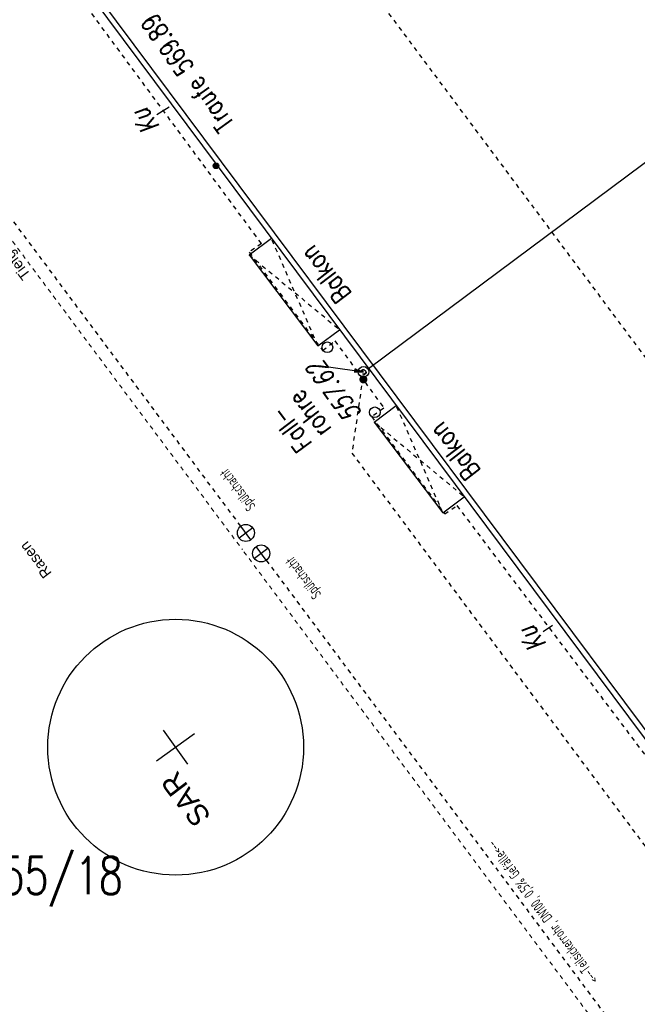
# Model space of a CAD drawing. Header units: metres. Extents: x 2 to 485, y 6 to 594.
# Tile 77 of 176: x 232 to 246, y 261 to 284. Entities that reach past the tile are written whole.
import ezdxf
from ezdxf.enums import TextEntityAlignment as Align

# ---------------------------------------------------------------- set-up
doc = ezdxf.new("R2010")
doc.units = ezdxf.units.M
doc.header["$LTSCALE"] = 0.0125
for name, pattern in [('237-14_Züricher Str._GL_3_RW_2014-11-28_bea$0$STRICHLINIE2', [9.525, 6.35, -3.175]), ('237-14_Züricher Str._GL_3_RW_2014-11-28_bea$0$STRICHPUNKT2', [12.7, 6.35, -3.175, 0, -3.175]), ('260241_A_bea$0$GESTRICHELTX2', [0.7, 0.5, -0.2]), ('260241_A_bea$0$PUNKTIERT', [0.2, 0, -0.2]), ('GEWOFAG_Hof 3_141022_Grundriss_bea$0$AUSGEZOGEN', [0]), ('GEWOFAG_Hof 3_141022_Grundriss_bea$0$VERDECKT2_S2', [0.15, 0.1, -0.05])]:
    doc.linetypes.add(name, pattern=pattern)
for name, color, linetype in [('237-14_Züricher Str._GL_3_RW_2014-11-28_bea$0$__Steiger', 251, 'Continuous'), ('237-14_Züricher Str._GL_3_RW_2014-11-28_bea$0$_GRU_Allgemein_Text', 151, 'Continuous'), ('237-14_Züricher Str._GL_3_RW_2014-11-28_bea$0$_GRU_Drainage', 54, '237-14_Züricher Str._GL_3_RW_2014-11-28_bea$0$STRICHPUNKT2'), ('237-14_Züricher Str._GL_3_RW_2014-11-28_bea$0$_GRU_Regenwasser', 150, '237-14_Züricher Str._GL_3_RW_2014-11-28_bea$0$STRICHLINIE2'), ('237-14_Züricher Str._GL_3_RW_2014-11-28_bea$0$_GRU_Symbole', 51, 'Continuous'), ('260241_A_bea$0$B08_FLSTNR_TXT', 9, 'Continuous'), ('260241_A_bea$0$B10_GEBAEUDE', 1, 'Continuous'), ('260241_A_bea$0$B13_GEB_ZUBEHOER', 12, 'Continuous'), ('260241_A_bea$0$B14_GEB_ZUB_GESTR', 12, 'Continuous'), ('260241_A_bea$0$B15_GEB_TXT', 12, 'Continuous'), ('260241_A_bea$0$B25_EINFASS_GEPKT', 7, '260241_A_bea$0$PUNKTIERT'), ('260241_A_bea$0$B28_VEINFASS_TXT', 5, 'Continuous'), ('260241_A_bea$0$B34_ZUBEHOER_1', 6, 'Continuous'), ('260241_A_bea$0$B53_HAUPTHOEHEN', 4, 'Continuous'), ('260241_A_bea$0$B54_HOEHEN', 253, 'Continuous'), ('f_baum', 3, 'Continuous'), ('f_text_100', 7, 'Continuous')]:
    doc.layers.add(name, color=color, linetype=linetype)
doc.layers.add('GEWOFAG_Hof 3_141022_Grundriss_bea$0$STANDARD', color=7, linetype='GEWOFAG_Hof 3_141022_Grundriss_bea$0$AUSGEZOGEN', lineweight=13)
doc.styles.add('237-14_Züricher Str._GL_3_RW_2014-11-28_bea$0$STANDARD', font='isocp.shx')
doc.styles.add('260241_A_bea$0$ROMANS', font='ROMANS')

# ---------------------------------------------------------------- blocks, each defined once
blk = doc.blocks.new('260241_A_bea$0$HOEHENPKT_ZENTR')
at = {"const_width": 0.75}
blk.add_lwpolyline([(-0.375, 0, 1), (0.375, 0, 1)], format="xyb", close=True, dxfattribs=at)
blk = doc.blocks.new('260241_A_bea$0$Hoehenpunkt_einfach')
at = {"lineweight": -2}
blk.add_hatch(color=256, dxfattribs=at).paths.add_polyline_path([(0, 0.105, -1), (0, -0.105, -1)], flags=0)
blk.add_circle((0, 0), 0.105, dxfattribs=at)
blk = doc.blocks.new('237-14_Züricher Str._GL_3_RW_2014-11-28_bea$0$AW Steiger')
for radius in [0.6, 0.5]:
    blk.add_circle((0, 0), radius)
blk = doc.blocks.new('237-14_Züricher Str._GL_3_RW_2014-11-28_bea$0$2ENDPNO1')
for p, q in [((15, 15), (11.5, 12.5)), ((12.5, 11.5), (15, 15)), ((11.5, 12.5), (12.5, 11.5))]:
    blk.add_line(p, q)
at = {"color": 0}
blk.add_line((0, 0), (12, 12), dxfattribs=at)
blk.add_solid([(11.5, 12.5), (12.5, 11.5), (15, 15)], dxfattribs=at)
at = {"style": '237-14_Züricher Str._GL_3_RW_2014-11-28_bea$0$STANDARD', "width": 0.496216, "flags": 9}
blk.add_attdef('BEZEICHNUNG', text='', height=0.1, rotation=45, dxfattribs=at).set_placement((11.5, 11), (12.21, 11.71), align=Align.FIT)

msp = doc.modelspace()

# ---------------------------------------------------------------- linework, layer by layer
at = {"color": 252}
for centre in [(239.116, 276), (239.963, 275.426), (240.23, 274.476)]:
    msp.add_ellipse(centre, major_axis=(0.0884, 0.0884), ratio=1, start_param=5.497787, end_param=11.780972, dxfattribs=at)
at = {"layer": '237-14_Züricher Str._GL_3_RW_2014-11-28_bea$0$_GRU_Drainage', "ltscale": 0.05}
for p, q in [((237.085, 271.808), (210.324, 307.675)), ((237.683, 271.007), (262.5, 237.745))]:
    msp.add_line(p, q, dxfattribs=at)
at = {"layer": '237-14_Züricher Str._GL_3_RW_2014-11-28_bea$0$_GRU_Regenwasser', "ltscale": 0.05}
for p, q in [((239.947, 275.298), (239.689, 273.521)), ((239.689, 273.521), (263.533, 241.564))]:
    msp.add_line(p, q, dxfattribs=at)
at = {"layer": '237-14_Züricher Str._GL_3_RW_2014-11-28_bea$0$_GRU_Symbole'}
for p, q in [((237.365, 271.767), (237.044, 271.528)), ((237.324, 271.487), (237.085, 271.808)), ((237.723, 271.286), (237.403, 271.047)), ((237.683, 271.007), (237.443, 271.327))]:
    msp.add_line(p, q, dxfattribs=at)
for centre in [(237.204, 271.648), (237.563, 271.167)]:
    msp.add_circle(centre, 0.2, dxfattribs=at)
at = {"layer": '260241_A_bea$0$B10_GEBAEUDE', "color": 7, "linetype": 'Continuous'}
for p, q in [((211.063, 314.613), (258.893, 250.51)), ((240.082, 275.504), (248.695, 281.925))]:
    msp.add_line(p, q, dxfattribs=at)
at = {"layer": '260241_A_bea$0$B13_GEB_ZUBEHOER', "color": 7, "linetype": 'Continuous'}
for p, q in [((210.888, 314.631), (258.867, 250.328)), ((237.28, 278.169), (237.802, 278.559)), ((237.28, 278.169), (238.895, 276.032)), ((238.895, 276.032), (239.404, 276.413)), ((240.216, 274.247), (240.732, 274.633)), ((240.216, 274.247), (241.823, 272.123)), ((241.823, 272.123), (242.325, 272.498))]:
    msp.add_line(p, q, dxfattribs=at)
at = {"layer": '260241_A_bea$0$B14_GEB_ZUB_GESTR', "color": 7, "linetype": '260241_A_bea$0$GESTRICHELTX2'}
for p, q in [((260.712, 256.82), (218.402, 313.53)), ((238.895, 276.032), (237.802, 278.559)), ((237.28, 278.169), (239.404, 276.413)), ((241.823, 272.123), (240.732, 274.633)), ((240.216, 274.247), (242.325, 272.498))]:
    msp.add_line(p, q, dxfattribs=at)
at = {"layer": '260241_A_bea$0$B25_EINFASS_GEPKT', "color": 7, "linetype": '260241_A_bea$0$PUNKTIERT', "ltscale": 0.5}
for p, q in [((237.569, 278.433), (232.795, 284.903)), ((237.569, 278.433), (237.281, 278.23)), ((237.281, 278.23), (239.005, 275.926)), ((239.005, 275.926), (239.294, 276.15)), ((239.294, 276.15), (240.442, 274.574)), ((240.442, 274.574), (240.156, 274.369)), ((240.156, 274.369), (241.868, 272.095)), ((241.868, 272.095), (242.155, 272.289)), ((242.155, 272.289), (246.999, 265.866))]:
    msp.add_line(p, q, dxfattribs=at)
at = {"layer": '260241_A_bea$0$B28_VEINFASS_TXT', "color": 252, "linetype": 'Continuous'}
for p, q in [((235.403, 281.633), (235.113, 281.455)), ((244.394, 269.475), (244.176, 269.329))]:
    msp.add_line(p, q, dxfattribs=at)
at = {"layer": 'f_baum', "ltscale": 0.5}
for p, q in [((235.111, 266.304), (236.002, 266.942)), ((235.842, 266.225), (235.271, 267.021))]:
    msp.add_line(p, q, dxfattribs=at)
msp.add_circle((235.558, 266.624), 3, dxfattribs=at)
at = {"layer": 'GEWOFAG_Hof 3_141022_Grundriss_bea$0$STANDARD', "color": 7, "linetype": 'GEWOFAG_Hof 3_141022_Grundriss_bea$0$VERDECKT2_S2', "lineweight": 18}
for p, q in [((210.084, 307.502), (237.123, 271.257)), ((237.158, 271.208), (262.254, 237.568))]:
    msp.add_line(p, q, dxfattribs=at)

# ---------------------------------------------------------------- block references
at = {"layer": '237-14_Züricher Str._GL_3_RW_2014-11-28_bea$0$__Steiger', "xscale": 0.05, "yscale": 0.05, "zscale": 0.001, "rotation": 306.7275850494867}
msp.add_blockref('237-14_Züricher Str._GL_3_RW_2014-11-28_bea$0$2ENDPNO1', (238.915, 275.575), dxfattribs=at)
at = {"layer": '237-14_Züricher Str._GL_3_RW_2014-11-28_bea$0$_GRU_Regenwasser', "xscale": 0.1, "yscale": 0.1, "zscale": 0.001, "rotation": 126.7275850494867}
msp.add_blockref('237-14_Züricher Str._GL_3_RW_2014-11-28_bea$0$AW Steiger', (239.965, 275.422), dxfattribs=at)
at = {"layer": '260241_A_bea$0$B54_HOEHEN', "color": 252, "xscale": 0.625, "yscale": 0.625, "zscale": 0.625}
msp.add_blockref('260241_A_bea$0$Hoehenpunkt_einfach', (236.503, 280.257), dxfattribs=at)
at = {"layer": '260241_A_bea$0$B54_HOEHEN', "color": 252, "xscale": 0.125, "yscale": 0.125}
msp.add_blockref('260241_A_bea$0$HOEHENPKT_ZENTR', (239.96, 275.248), dxfattribs=at)

# ---------------------------------------------------------------- texts
at = {"layer": '237-14_Züricher Str._GL_3_RW_2014-11-28_bea$0$_GRU_Allgemein_Text', "style": '237-14_Züricher Str._GL_3_RW_2014-11-28_bea$0$STANDARD', "width": 0.7}
for s, p in [('Spülschacht', (237.344, 272.203)), ('Spülschacht', (238.885, 270.138)), ('<--Teilsickerrohr, DN100, 0,5%%% Gefälle<--', (245.389, 261.107))]:
    msp.add_text(s, height=0.25, rotation=126.7276, dxfattribs=at).set_placement(p, align=Align.MIDDLE_LEFT)
at = {"layer": '260241_A_bea$0$B08_FLSTNR_TXT', "style": '260241_A_bea$0$ROMANS', "width": 0.75}
msp.add_text('655/18', height=0.875, dxfattribs=at).set_placement((230.887, 263.178))
at = {"layer": '260241_A_bea$0$B15_GEB_TXT', "color": 7, "style": '260241_A_bea$0$ROMANS', "width": 0.75}
for s, rotation, p in [('Traufe 569.89', 125.4004, (236.949, 281.245)), ('Balkon', 127.6009, (239.702, 277.257)), ('Balkon', 127.6009, (242.729, 273.108))]:
    msp.add_text(s, height=0.45, rotation=rotation, dxfattribs=at).set_placement(p)
at = {"layer": '260241_A_bea$0$B28_VEINFASS_TXT', "color": 252, "style": '260241_A_bea$0$ROMANS', "oblique": 15, "width": 0.75}
for p in [(235.028, 281.419), (244.098, 269.283)]:
    msp.add_text('Ku', height=0.45, rotation=125.3767, dxfattribs=at).set_placement(p, align=Align.CENTER)
at = {"layer": '260241_A_bea$0$B34_ZUBEHOER_1', "color": 252, "style": '260241_A_bea$0$ROMANS', "width": 0.75}
for s, p in [('rohre', (239.228, 274.086)), ('Fall-', (238.778, 273.748))]:
    msp.add_text(s, height=0.45, rotation=126.8917, dxfattribs=at).set_placement(p)
at = {"layer": '260241_A_bea$0$B53_HAUPTHOEHEN', "color": 252, "style": '260241_A_bea$0$ROMANS', "oblique": 15, "width": 0.75}
msp.add_text('557.62', height=0.45, rotation=126.6418, dxfattribs=at).set_placement((239.465, 275.09), align=Align.CENTER)
at = {"layer": 'f_text_100'}
for s, height, rotation, p in [('Tiefgaragenkante', 0.25, 126.7276, (232.167, 277.699)), ('Rasen', 0.25, 127.224, (232.661, 270.705)), ('SAR', 0.5, 127.224, (236.407, 265.007))]:
    msp.add_text(s, height=height, rotation=rotation, dxfattribs=at).set_placement(p)

doc.saveas('drawing.dxf')
